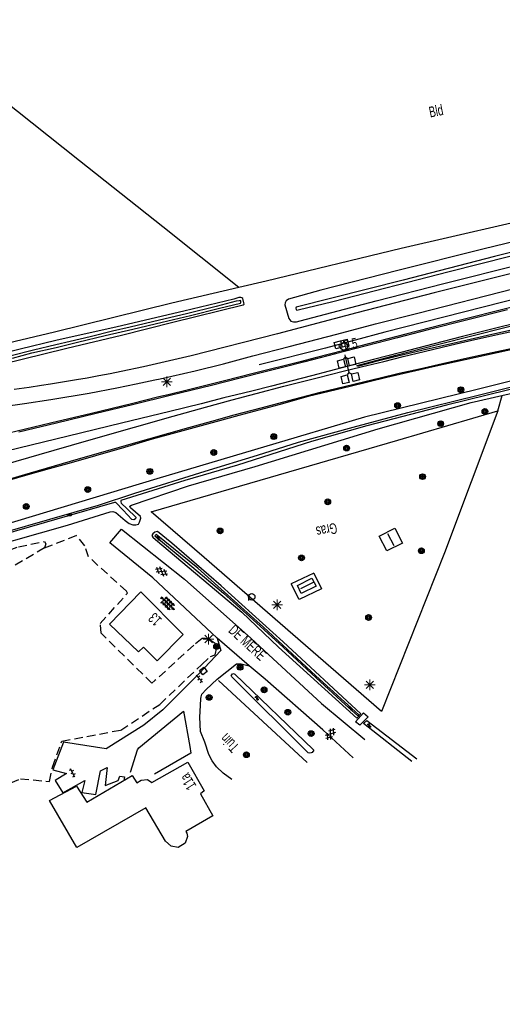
# Model space of a CAD drawing. Header units: metres. Extents: x 74699 to 149952, y 394498 to 789673.
# Tile 16 of 22: x 78088 to 78201, y 395268 to 395499. Entities that reach past the tile are written whole.
import ezdxf

# ---------------------------------------------------------------- set-up
doc = ezdxf.new("R2010")
doc.units = ezdxf.units.M
doc.linetypes.add('Houtwal', pattern=[3, 2, -1])
doc.layers.get('0').update_dxf_attribs({"linetype": 'CONTINUOUS'})
for name, color, linetype in [('2602', 126, 'CONTINUOUS'), ('4411', 7, 'CONTINUOUS'), ('4413', 7, 'CONTINUOUS'), ('4502', 1, 'CONTINUOUS'), ('4503', 1, 'CONTINUOUS'), ('4504', 7, 'CONTINUOUS'), ('4601', 172, 'CONTINUOUS'), ('B-AF-HAAG-GD', 74, 'CONTINUOUS'), ('B-AF-HEKW-GD', 47, 'Hekwerk'), ('B-AF-HOUT-GD', 74, 'Houtwal'), ('B-AF-RAST-GD', 47, 'Raster'), ('B-AS-HECT-GD', 9, 'CONTINUOUS'), ('B-BP-BOOM-GD', 74, 'CONTINUOUS'), ('B-GB-BOUW-GD', 242, 'CONTINUOUS'), ('B-GB-NOKL-GD', 242, 'CONTINUOUS'), ('B-GL-RAIL-GD', 232, 'CONTINUOUS'), ('B-MK-STRP-GD', 121, 'CONTINUOUS'), ('B-MK-VLAK-GD', 121, 'CONTINUOUS'), ('B-OB-OVER-GD', 8, 'CONTINUOUS'), ('B-OV-PAAL-GD', 63, 'CONTINUOUS'), ('B-TE-OND-GD', 8, 'CONTINUOUS'), ('B-TR-SLOO-GD', 142, 'CONTINUOUS'), ('B-VH-FPAD-GD', 13, 'CONTINUOUS'), ('B-VH-HFDR-GD', 13, 'CONTINUOUS'), ('B-VH-OVRG-GD', 13, 'CONTINUOUS'), ('B-VR-TELK-GD', 214, 'CONTINUOUS'), ('B-VR-TELLUS-GD', 214, 'CONTINUOUS'), ('B-WT-DUIKER-GD', 134, 'CONTINUOUS'), ('B-WT-KOLK-GD', 213, 'CONTINUOUS'), ('L-AR-BLOCKS-GD', 8, 'CONTINUOUS'), ('L-AR-SYMB-GD', 8, 'CONTINUOUS')]:
    doc.layers.add(name, color=color, linetype=linetype)
doc.linetypes.add('Hekwerk', pattern='A,4,-1,[1,dgnlstyle.shx,S=0.004,R=0,X=0,Y=0],-1', length=6)
doc.linetypes.add('Raster', pattern='A,4,-1,[1,dgnlstyle.shx,S=0.004,R=0,X=0,Y=0],-1', length=6)

# ---------------------------------------------------------------- blocks, each defined once
blk = doc.blocks.new('2901')
for radius in [0.27, 0.18, 0.09]:
    blk.add_circle((0, 0), radius)
blk = doc.blocks.new('WATER', base_point=(74757.21488, 394499.617761))
at = {"layer": '4601'}
for points in [[(74756.71488, 394499.767761, 0), (74756.77738, 394499.830261, 0), (74756.90238, 394499.892761, 0), (74757.02738, 394499.892761, 0), (74757.15238, 394499.830261, 0), (74757.21488, 394499.767761, 0), (74757.27738, 394499.705261, 0), (74757.40238, 394499.642761, 0), (74757.52738, 394499.642761, 0), (74757.65238, 394499.705261, 0), (74757.71488, 394499.767761, 0)], [(74756.71488, 394499.467761, 0), (74756.77738, 394499.530261, 0), (74756.90238, 394499.592761, 0), (74757.02738, 394499.592761, 0), (74757.15238, 394499.530261, 0), (74757.21488, 394499.467761, 0), (74757.27738, 394499.405261, 0), (74757.40238, 394499.342761, 0), (74757.52738, 394499.342761, 0), (74757.65238, 394499.405261, 0), (74757.71488, 394499.467761, 0)]]:
    blk.add_polyline3d(points, dxfattribs=at)
blk = doc.blocks.new('OV6', base_point=(74757.21488, 394497.932067))
at = {"layer": '4413'}
for points in [[(74757.21488, 394497.932067, 0), (74757.52738, 394497.932067, 0)], [(74757.24613, 394497.932067, 0), (74757.24613, 394497.963317, 0)], [(74757.30863, 394497.932067, 0), (74757.30863, 394497.900817, 0)], [(74757.37113, 394497.932067, 0), (74757.37113, 394497.963317, 0)], [(74757.43363, 394497.932067, 0), (74757.43363, 394497.900817, 0)], [(74757.49613, 394497.932067, 0), (74757.49613, 394497.963317, 0)]]:
    blk.add_polyline3d(points, dxfattribs=at)
blk = doc.blocks.new('3605')
at = {"flags": 128}
blk.add_lwpolyline([(-0.25, -0.25), (-0.25, 0.25), (0.25, 0.25), (0.25, -0.25)], close=True, dxfattribs=at)
blk = doc.blocks.new('2701')
at = {"lineweight": 0}
for q in [(-0.353, 0.351), (0.001, 0.497), (0.355, 0.351), (-0.499, -0.003), (-0.352, -0.356), (0.501, -0.003), (0.001, -0.503), (0.355, -0.356)]:
    blk.add_line((0.001, -0.003), q, dxfattribs=at)
blk = doc.blocks.new('4408')
at = {"flags": 128}
for points in [[(-2.16, 0.02), (-1.62, 0.28), (-1.62, -0.26)], [(-1.44, 0.73), (-0.9, 0.99), (-0.9, 0.46)], [(-1.43, 0.02), (-0.9, 0.27), (-0.91, -0.26)], [(-0.72, 0.72), (-0.19, 0.99), (-0.19, 0.46)], [(-0.72, 0.02), (-0.18, 0.28), (-0.18, -0.25)], [(-0.01, 0.72), (0.53, 0.99), (0.53, 0.47)], [(-0.01, 0.01), (0.53, 0.28), (0.53, -0.26)], [(0.7, 0.72), (1.24, 0.99), (1.24, 0.46)], [(0.7, 0.01), (1.23, 0.28), (1.24, -0.25)], [(1.42, 0.01), (1.95, 0.27), (1.96, -0.26)], [(-1.44, -0.71), (-0.9, -0.43), (-0.91, -0.98)], [(-0.72, -0.7), (-0.19, -0.43), (-0.18, -0.97)], [(-0.01, -0.7), (0.53, -0.43), (0.53, -0.97)], [(0.7, -0.7), (1.24, -0.43), (1.24, -0.96)]]:
    blk.add_lwpolyline(points, close=True, dxfattribs=at)
blk = doc.blocks.new('GV6', base_point=(74757.21488, 394499.617761))
at = {"layer": '4411'}
for points in [[(74757.21488, 394499.586511, 0), (74757.37113, 394499.711511, 0)], [(74757.21488, 394499.649011, 0), (74757.37113, 394499.524011, 0)], [(74757.27738, 394499.524011, 0), (74757.52738, 394499.711511, 0)], [(74757.27738, 394499.711511, 0), (74757.52738, 394499.524011, 0)], [(74757.43363, 394499.711511, 0), (74757.58988, 394499.586511, 0)], [(74757.43363, 394499.524011, 0), (74757.58988, 394499.649011, 0)]]:
    blk.add_polyline3d(points, dxfattribs=at)
blk = doc.blocks.new('3001')
blk.add_line((-0.3, 0), (-0.3, -0.35))
blk.add_circle((0, 0), 0.3)
blk = doc.blocks.new('2601')
blk.add_line((0, -0.313), (0, 0.313))
at = {"flags": 128}
blk.add_lwpolyline([(0, -0.313), (-0.625, -0.313), (-0.625, 0.313), (0, 0.313), (0.625, 0.313), (0.625, -0.313)], close=True, dxfattribs=at)
blk = doc.blocks.new('2202')
for p, q in [((-0.35, 0.001), (-0.5, 0)), ((0, 0.35), (0, 0.5)), ((0.35, -0.001), (0.5, 0)), ((0, -0.35), (0, -0.5))]:
    blk.add_line(p, q)
blk.add_circle((0, 0), 0.35)
blk = doc.blocks.new('2602', base_point=(74757.21488, 394499.617761))
at = {"layer": '2602'}
for points in [[(74757.21488, 394499.617761, 0), (74756.71488, 394500.117761, 0), (74754.91488, 394500.117761, 0), (74754.91488, 394501.617761, 0), (74756.71488, 394501.617761, 0), (74756.71488, 394500.117761, 0)], [(74760.96488, 394499.617761, 0), (74760.46488, 394500.117761, 0), (74758.66488, 394500.117761, 0), (74758.66488, 394501.617761, 0), (74760.46488, 394501.617761, 0), (74760.46488, 394500.117761, 0)], [(74757.21488, 394499.617761, 0), (74756.71488, 394499.118, 0), (74756.71488, 394497.617761, 0), (74754.91488, 394497.617761, 0), (74754.91488, 394499.117761, 0), (74756.71488, 394499.118, 0)], [(74761.43988, 394499.617761, 0), (74760.96488, 394499.617761, 0), (74757.21488, 394499.617761, 0)], [(74760.96488, 394499.617761, 0), (74760.46488, 394499.117761, 0), (74760.46488, 394497.617761, 0), (74758.66488, 394497.617761, 0), (74758.66488, 394499.117761, 0), (74760.46488, 394499.117761, 0)]]:
    blk.add_polyline3d(points, dxfattribs=at)

msp = doc.modelspace()

# ---------------------------------------------------------------- linework, layer by layer
at = {"layer": 'B-AF-HAAG-GD'}
msp.add_lwpolyline([(78199.503075, 395407.044835), (78187.082957, 395373.77762), (78172.299887, 395336.63722)], dxfattribs=at)
at = {"layer": 'B-AF-HEKW-GD'}
msp.add_lwpolyline([(78134.183834, 395343.927241), (78154.934447, 395324.725605)], dxfattribs=at)
at = {"layer": 'B-AF-HOUT-GD'}
for points in [[(78085.600461, 395319.951645), (78087.823714, 395320.871047), (78094.593312, 395320.289901), (78095.368172, 395323.650113), (78097.495313, 395329.726434), (78111.28373, 395332.3021), (78120.428573, 395338.299072), (78130.284573, 395347.662962), (78132.285054, 395349.539391), (78133.417542, 395349.891803), (78133.756544, 395351.605437), (78133.361663, 395352.587051), (78132.239978, 395353.365264), (78131.140645, 395353.761262), (78130.377333, 395353.724382), (78128.384675, 395352.198876), (78119.314338, 395343.899674), (78118.576358, 395343.309215), (78106.710936, 395354.98055), (78106.522064, 395357.222802), (78112.849469, 395364.35487), (78112.638991, 395364.821277), (78103.795524, 395372.859336), (78102.924178, 395375.436864), (78100.900973, 395377.885497)], [(78093.468274, 395374.934322), (78100.900973, 395377.885497)], [(78000.023837, 395347.86301), (78034.31588, 395357.221684), (78036.264579, 395355.30167), (78038.03968, 395353.782869), (78039.505954, 395353.114179), (78041.494141, 395353.241212), (78042.761858, 395354.006014), (78047.504897, 395356.795139), (78071.143727, 395369.072205), (78087.341289, 395375.233836), (78093.494724, 395376.434124), (78093.749906, 395375.885761), (78093.468274, 395374.934322), (78061.517949, 395356.256089)]]:
    msp.add_lwpolyline(points, dxfattribs=at)
at = {"layer": 'B-AF-RAST-GD'}
for points in [[(78138.938157, 395435.937843), (78121.134074, 395450.159957), (78101.660525, 395465.610294), (78068.705897, 395491.754583)], [(78256.333868, 395464.016072), (78213.460247, 395453.475735), (78176.881249, 395445.061422), (78145.287062, 395437.437243), (78138.938157, 395435.937843), (78123.240231, 395432.230514), (78095.773402, 395425.479805), (78064.87634, 395418.115143), (78062.025289, 395417.435563)], [(78199.503075, 395407.044835), (78200.554352, 395410.665444)], [(78118.382271, 395383.410103), (78176.096703, 395400.164596), (78199.503075, 395407.044835)], [(78172.299887, 395336.63722), (78130.825113, 395372.699521), (78118.382271, 395383.410103)]]:
    msp.add_lwpolyline(points, dxfattribs=at)
at = {"layer": 'B-GB-BOUW-GD'}
for points in [[(78175.432111, 395379.561133), (78177.191566, 395376.044831), (78173.588838, 395374.252967), (78171.763818, 395377.72531)], [(78155.998389, 395367.892406), (78157.041843, 395366.010017), (78153.543051, 395364.290795), (78152.645628, 395366.153068)], [(78115.990634, 395364.633522), (78125.895809, 395354.676566), (78119.831036, 395348.535425), (78116.590406, 395351.694099), (78115.443389, 395350.582845), (78108.705084, 395357.127435)], [(78127.008925, 395324.774033), (78130.841504, 395318.063668), (78129.928808, 395317.400939), (78132.833789, 395312.224275), (78126.523148, 395308.529905), (78126.729156, 395308.194629), (78126.941498, 395307.396672), (78126.408409, 395305.811561), (78124.770026, 395304.819516), (78123.077254, 395305.091462), (78121.747698, 395306.263438), (78117.178629, 395314.121193), (78101.006772, 395304.797909), (78094.646211, 395315.775595), (78100.979577, 395319.193921), (78103.331725, 395315.388164), (78113.98382, 395321.627281), (78115.03398, 395319.938234), (78116.051356, 395320.599101), (78117.525454, 395320.742152), (78118.581574, 395320.029876)]]:
    msp.add_lwpolyline(points, close=True, dxfattribs=at)
at = {"layer": 'B-GB-NOKL-GD'}
for points in [[(78173.747908, 395378.331042), (78175.18438, 395375.557563)], [(78156.319509, 395366.858265), (78153.394412, 395365.379325)]]:
    msp.add_lwpolyline(points, dxfattribs=at)
at = {"layer": 'B-GL-RAIL-GD'}
msp.add_lwpolyline([(78516.995787, 395498.643846), (78494.490187, 395495.315588), (78485.752072, 395493.93193), (78472.100448, 395491.77023), (78450.77167, 395488.110132), (78430.247184, 395484.429172), (78412.983071, 395480.986259), (78395.040582, 395477.351866), (78375.349443, 395473.112486), (78357.147302, 395469.205401), (78336.887683, 395464.804343), (78329.647954, 395463.18794), (78308.659669, 395458.428509), (78294.100116, 395455.10853), (78273.45344, 395450.210891), (78249.416377, 395444.45569), (78225.126739, 395438.532851), (78200.720872, 395432.490803), (78173.126529, 395425.491355), (78159.218903, 395421.763084), (78143.693756, 395417.808316)], dxfattribs=at)
at = {"layer": 'B-MK-STRP-GD'}
for points in [[(78137.40931, 395409.602447), (78142.967211, 395411.098172), (78149.476942, 395412.791698), (78157.233498, 395414.790441), (78163.355525, 395416.341335), (78167.549568, 395417.348077), (78172.853475, 395418.63324), (78177.385444, 395419.73988), (78182.329434, 395420.927494), (78188.433736, 395422.398319), (78194.136104, 395423.722942), (78200.124862, 395425.081597), (78205.624528, 395426.279748), (78208.754962, 395426.983753), (78213.147946, 395427.972796), (78220.083008, 395429.478094), (78228.328872, 395431.304884), (78233.558186, 395432.435214), (78239.6668, 395433.750659), (78244.337418, 395434.727387)], [(78201.825631, 395430.705327), (78192.530059, 395428.361578), (78183.22614, 395425.988141), (78176.022614, 395424.151115), (78168.816493, 395422.267768), (78161.568253, 395420.386187), (78154.365692, 395418.532818), (78149.171874, 395417.183362), (78145.064601, 395416.164647), (78139.243036, 395414.675166), (78132.530872, 395413.012006), (78123.141396, 395410.703102), (78114.037456, 395408.46001), (78105.526994, 395406.417687), (78096.264514, 395404.158093), (78087.439137, 395402.019377)], [(78222.333319, 395431.903904), (78212.334789, 395429.629519), (78206.890418, 395428.309141), (78200.589578, 395426.809129), (78191.275967, 395424.428604), (78184.631786, 395422.734992), (78176.842536, 395420.74218), (78170.412203, 395419.103314), (78164.173723, 395417.464744), (78155.916357, 395415.266201), (78146.587554, 395412.865774), (78141.99869, 395411.682101), (78138.351533, 395410.780556), (78135.445208, 395410.062574)], [(78053.329404, 395381.815017), (78070.726177, 395386.895646), (78079.238304, 395389.350936), (78090.178691, 395392.517759), (78101.414353, 395395.781691), (78108.855274, 395397.891473), (78117.888995, 395400.497678), (78127.237765, 395403.150051), (78132.639068, 395404.652192), (78137.85323, 395406.081792), (78144.158429, 395407.775236), (78152.074612, 395409.863467), (78158.050914, 395411.394675), (78163.58478, 395412.7765), (78168.4068, 395413.960554), (78171.988314, 395414.795024), (78176.426586, 395415.850818), (78181.167429, 395416.89933), (78186.609889, 395418.137927), (78192.468957, 395419.44776), (78199.257646, 395420.93436), (78205.893332, 395422.387826)]]:
    msp.add_lwpolyline(points, dxfattribs=at)
at = {"layer": 'B-MK-VLAK-GD'}
msp.add_lwpolyline([(78208.457003, 395428.419852), (78208.731535, 395427.301561), (78198.153058, 395424.950615), (78188.963728, 395422.851971), (78182.063057, 395421.24522), (78176.166702, 395419.831387), (78170.760897, 395418.5099), (78166.656579, 395417.470403), (78166.595996, 395417.692197), (78175.664766, 395420.061132), (78185.420364, 395422.572697), (78193.757712, 395424.687836), (78201.176811, 395426.573711)], close=True, dxfattribs=at)
for points in [[(78078.968818, 395393.003501), (78092.188679, 395396.855539), (78103.306455, 395400.036101), (78114.492318, 395403.265668), (78123.585363, 395405.78612), (78131.165614, 395407.903659), (78137.40931, 395409.602447)], [(78135.445208, 395410.062574), (78130.094732, 395408.693615), (78122.80056, 395406.899908), (78111.447639, 395404.141501), (78098.991171, 395401.130691), (78084.53649, 395397.610467)]]:
    msp.add_lwpolyline(points, dxfattribs=at)
at = {"layer": 'B-TR-SLOO-GD'}
for points in [[(78214.695554, 395449.431188), (78196.04228, 395444.887451), (78176.1198, 395439.891837), (78158.143039, 395435.271359), (78150.534134, 395433.212764), (78150.012593, 395432.820118), (78149.752195, 395432.364143), (78149.726863, 395431.875012), (78150.632481, 395428.647421), (78151.078771, 395428.085274), (78151.710953, 395427.873305), (78152.417268, 395427.858404), (78153.275202, 395428.092725), (78159.221511, 395429.687149), (78171.037014, 395432.845078), (78186.865027, 395436.872489), (78204.922627, 395441.417343)], [(78221.505384, 395448.869041), (78198.713313, 395443.20511), (78177.348773, 395437.672309), (78152.310352, 395431.312493), (78152.260061, 395431.083015), (78152.349468, 395430.773444), (78152.53834, 395430.638588), (78152.829285, 395430.688507), (78160.903107, 395432.637206), (78188.104059, 395439.654536), (78209.444012, 395445.055462)], [(78075.474004, 395416.057057), (78088.198106, 395419.15091), (78098.717208, 395421.725831), (78111.449133, 395424.806274), (78123.479958, 395427.805877), (78139.927115, 395431.85266), (78140.161808, 395432.0352), (78140.135731, 395432.348124), (78139.856334, 395433.342776), (78139.610837, 395433.532766), (78139.362361, 395433.603174), (78138.911973, 395433.559216), (78137.772407, 395433.232508), (78126.094367, 395430.416188), (78110.430638, 395426.71325), (78096.139307, 395423.527382), (78087.777148, 395421.49002), (78074.025239, 395418.063871)], [(78085.982303, 395419.387466), (78090.477611, 395420.596696), (78096.167992, 395421.886019), (78101.208682, 395423.1515), (78107.650082, 395424.673281), (78114.121656, 395426.186121), (78120.973583, 395427.817426), (78127.595286, 395429.406262), (78134.389471, 395431.064761), (78139.344107, 395432.258717), (78139.430906, 395432.455785), (78139.415632, 395432.640187), (78139.373536, 395432.777277), (78139.221172, 395432.856253), (78139.025222, 395432.817883), (78138.32524, 395432.702026), (78133.598964, 395431.464858), (78126.675512, 395429.773576), (78120.39281, 395428.277499), (78113.473083, 395426.637626), (78109.351794, 395425.726048), (78104.138251, 395424.40357), (78099.441777, 395423.277787), (78096.081938, 395422.496221), (78090.909372, 395421.225152), (78085.339691, 395419.863186)], [(78303.019032, 395432.575665), (78303.194668, 395433.335698), (78303.266566, 395433.647878), (78303.194668, 395434.092677), (78303.082909, 395434.366859), (78302.003692, 395434.302784), (78291.088592, 395432.036317), (78271.748375, 395427.749253), (78254.310291, 395424.175582), (78236.205007, 395420.081861), (78217.398997, 395415.622688), (78201.775502, 395411.921612), (78187.53558, 395408.398605), (78168.901677, 395403.521455), (78155.935805, 395399.863965), (78138.607244, 395394.337497), (78126.276161, 395390.739611), (78111.301611, 395386.07294), (78111.304964, 395385.77827), (78111.426409, 395385.415427), (78112.804577, 395384.096607)], [(78113.612199, 395384.349123), (78113.489474, 395384.458772), (78113.452221, 395384.712464), (78113.802026, 395384.930766), (78127.189602, 395389.465562), (78142.731141, 395394.040219), (78171.505283, 395402.822218), (78193.256135, 395408.995024), (78223.707776, 395415.965042), (78258.474048, 395423.878676), (78269.206982, 395426.409639), (78302.190324, 395432.974324), (78302.411211, 395432.843889), (78302.437314, 395432.493954)], [(78223.590057, 395419.321901), (78194.715704, 395412.075094), (78168.302278, 395405.562169), (78152.555849, 395400.924928), (78119.775902, 395391.109905), (78083.101164, 395380.051754), (78048.245112, 395369.850791), (78007.453929, 395357.593468), (77986.421312, 395352.221227), (77972.313777, 395347.824985), (77960.807706, 395344.23942), (77919.343998, 395332.087161), (77901.15724, 395327.030442), (77870.771646, 395317.159592)], [(77866.82422, 395314.311183), (77887.423958, 395321.183226), (77909.941102, 395327.938667), (77952.886621, 395340.866542), (77972.657863, 395346.586033), (78004.643197, 395355.838857), (78047.370787, 395368.214644), (78072.427834, 395375.272951), (78106.127928, 395384.989253), (78114.56124, 395387.802965), (78131.075825, 395392.931572), (78143.269072, 395396.668038), (78152.900066, 395399.727992), (78165.654342, 395403.197727), (78178.466733, 395406.69503), (78194.894891, 395410.725421), (78213.725861, 395415.426365)], [(78111.829963, 395383.791878), (78110.146771, 395385.55289), (78109.871845, 395385.609887), (78049.894298, 395368.26717), (78002.47098, 395354.832656), (77982.267986, 395348.907582), (77972.776757, 395346.15793), (77944.683905, 395338.019303), (77917.384232, 395329.690672), (77897.716935, 395323.74101), (77878.206844, 395317.405037)], [(78110.184392, 395383.277364), (78112.321596, 395381.369016), (78113.24584, 395380.684308), (78114.14289, 395380.364678), (78114.829461, 395380.333758), (78115.431841, 395380.543864), (78115.71459, 395381.007663), (78116.010378, 395381.957612), (78115.884463, 395382.318965), (78113.612199, 395384.349123)], [(78112.804577, 395384.096607), (78114.826108, 395382.162131), (78114.784385, 395381.731859), (78114.39025, 395381.542615), (78113.885473, 395381.641335), (78111.829963, 395383.791878)], [(78098.866094, 395380.310797), (78108.824618, 395383.375881), (78109.473508, 395383.46266), (78110.184392, 395383.277364)], [(77766.877289, 395268.084428), (77786.228309, 395277.831278), (77800.500641, 395285.639486), (77815.011392, 395292.38785), (77831.237639, 395298.905245), (77844.856183, 395304.169825), (77868.152286, 395312.336034), (77881.321932, 395316.897652), (77888.417492, 395319.66815), (77892.857293, 395321.279339), (77908.249448, 395326.542801), (77939.58659, 395334.980211), (77973.134823, 395344.868637), (78008.001174, 395355.14558), (78074.080373, 395373.276568), (78098.866094, 395380.310797)], [(78167.480479, 395336.072094), (78149.280946, 395352.945424), (78134.82682, 395366.08713), (78123.278047, 395376.089535), (78119.886543, 395378.783665), (78119.313593, 395378.651044), (78118.789445, 395378.258771), (78118.571888, 395377.847872), (78118.829678, 395377.484283), (78119.413058, 395376.904256), (78139.602269, 395359.945617), (78148.228551, 395351.700432), (78166.507806, 395335.082284)], [(78179.375331, 395324.952847), (78168.112288, 395333.817176)], [(78168.893482, 395334.570057), (78180.597226, 395325.552247)]]:
    msp.add_lwpolyline(points, dxfattribs=at)
for points in [[(78166.800986, 395335.601962), (78167.024131, 395335.899985), (78156.974043, 395344.974048), (78144.724171, 395356.396905), (78136.353816, 395363.911933), (78129.364054, 395370.206184), (78119.626145, 395378.091878), (78119.258831, 395377.76517), (78127.919014, 395370.601065), (78135.378908, 395364.392123), (78142.211835, 395358.223042), (78149.32714, 395351.729116), (78156.990062, 395344.503916), (78163.836028, 395338.322914)], [(78156.358625, 395327.736384), (78156.468521, 395327.561296), (78156.085189, 395327.068067), (78155.872847, 395326.945133), (78155.509631, 395326.878822), (78155.180688, 395326.946995), (78137.536968, 395344.566873), (78137.309726, 395344.763569), (78137.1704, 395345.042965), (78137.197594, 395345.193467), (78137.409936, 395345.439709), (78137.515362, 395345.505646), (78137.666981, 395345.528371), (78138.027589, 395345.412887)]]:
    msp.add_lwpolyline(points, close=True, dxfattribs=at)
at = {"layer": 'B-VH-FPAD-GD'}
for points in [[(78208.995483, 395440.77935), (78184.595974, 395434.674032), (78166.563108, 395429.977704), (78147.953912, 395425.10705), (78127.759615, 395419.931265), (78116.65907, 395417.395197), (78111.362363, 395416.245698), (78108.856517, 395415.744278), (78106.20213, 395415.262487), (78103.41569, 395414.73115), (78100.962777, 395414.300594), (78098.103651, 395413.837516), (78094.869727, 395413.315337), (78092.760457, 395412.988564), (78089.880974, 395412.537724), (78086.349943, 395412.071043)], [(78083.811037, 395408.1028), (78088.756512, 395408.735296), (78094.981199, 395409.716026), (78103.915566, 395411.198852), (78110.386475, 395412.41778), (78114.925905, 395413.372195), (78119.238074, 395414.278504), (78120.506857, 395414.54517), (78128.731286, 395416.438051), (78135.363466, 395418.087606), (78142.208639, 395419.904123), (78150.689858, 395422.131058), (78161.846303, 395425.036194), (78170.891618, 395427.390447), (78180.796429, 395429.939025), (78203.344179, 395435.680493)]]:
    msp.add_lwpolyline(points, dxfattribs=at)
at = {"layer": 'B-VH-HFDR-GD'}
for points in [[(78202.606242, 395431.254006), (78189.545374, 395427.970163), (78177.968662, 395424.973539), (78167.183946, 395422.200061), (78163.472277, 395421.211787), (78156.829129, 395419.442973), (78153.562519, 395418.5987), (78142.288949, 395415.775797), (78135.578211, 395414.10575), (78127.165015, 395411.985687), (78122.381742, 395410.83271), (78120.236104, 395410.304881), (78113.834809, 395408.730156), (78104.448567, 395406.455494), (78094.832001, 395404.153865), (78083.162631, 395401.333592), (78074.419375, 395399.204589), (78059.906389, 395395.434595), (78053.356246, 395393.626828)], [(78204.335894, 395421.760849), (78184.433903, 395417.394436), (78173.564251, 395414.858258), (78164.95287, 395412.770606), (78155.182551, 395410.381205), (78148.325547, 395408.494775), (78138.913175, 395405.973038), (78133.543191, 395404.48129), (78128.427399, 395403.086255), (78123.254077, 395401.676789), (78118.681741, 395400.397145), (78112.14716, 395398.465328), (78105.392964, 395396.505713), (78099.689781, 395394.881864), (78094.577261, 395393.501611), (78089.573157, 395392.078751), (78085.238889, 395390.851848)]]:
    msp.add_lwpolyline(points, dxfattribs=at)
at = {"layer": 'B-VH-OVRG-GD'}
for points in [[(78165.708731, 395325.820467), (78158.546861, 395332.390762), (78145.097817, 395344.200677), (78141.341607, 395347.31651), (78133.830304, 395353.786594), (78118.839736, 395367.912523), (78108.733769, 395376.168511), (78111.444662, 395379.306323), (78126.242261, 395367.662556), (78141.737606, 395353.83018), (78158.275659, 395338.550529), (78168.395038, 395330.064318)], [(78156.453247, 395369.080029), (78151.139866, 395366.508088)], [(78156.453247, 395369.080029), (78158.275287, 395365.410618), (78153.02002, 395362.857304), (78151.139866, 395366.508088)], [(78133.830304, 395353.786594), (78134.757157, 395350.924826), (78129.627059, 395345.510862), (78121.131162, 395337.056316), (78116.678323, 395333.460293), (78107.88552, 395327.885396), (78097.93825, 395329.48131), (78095.381956, 395323.013834), (78098.635624, 395322.140626), (78095.919515, 395320.46797), (78097.780298, 395317.640102), (78102.885435, 395320.49442), (78102.206688, 395317.649788), (78105.453651, 395317.234791), (78106.527279, 395322.749711), (78108.111645, 395323.501102), (78107.675414, 395319.3366), (78110.714133, 395320.530183), (78111.111249, 395321.470073), (78112.200524, 395321.32814), (78112.060453, 395320.500753)], [(78137.261297, 395320.739544), (78135.243307, 395322.184957), (78133.67347, 395323.697424), (78132.709737, 395325.123838), (78131.938229, 395326.596445), (78130.961086, 395329.4489), (78129.98506, 395331.995509), (78129.817422, 395335.299469), (78129.932161, 395338.075927), (78130.069996, 395339.658803), (78130.093466, 395340.076036), (78130.27824, 395340.694807), (78131.315361, 395341.803453), (78133.832167, 395344.183913), (78138.392295, 395347.785524), (78139.476727, 395347.829483), (78141.341607, 395347.31651)], [(78113.615017, 395322.453178), (78115.201618, 395327.699504), (78115.554403, 395328.110776), (78125.998999, 395336.753822), (78127.447765, 395328.425935), (78127.71226, 395326.862059), (78119.2145, 395321.990496)]]:
    msp.add_lwpolyline(points, dxfattribs=at)
msp.add_lwpolyline([(78166.247408, 395334.266818), (78168.127562, 395336.339197), (78169.163565, 395335.368759), (78167.240943, 395333.419687)], close=True, dxfattribs=at)
at = {"layer": 'B-WT-DUIKER-GD'}
for points in [[(78167.480479, 395336.072094), (78166.507806, 395335.082284)], [(78168.112288, 395333.817176), (78168.893482, 395334.570057)]]:
    msp.add_lwpolyline(points, dxfattribs=at)

# ---------------------------------------------------------------- block references
at = {"layer": 'B-AS-HECT-GD', "xscale": 2.5, "yscale": 2.5, "zscale": 2.5}
msp.add_blockref('2202', (78163.492556, 395422.162435), dxfattribs=at)
at = {"layer": 'B-BP-BOOM-GD', "xscale": 2.5, "yscale": 2.5, "zscale": 2.5}
for p in [(78190.889831, 395412.006176), (78176.08888, 395408.289082), (78196.507941, 395406.914077), (78186.154987, 395404.045976), (78147.091965, 395401.008002), (78133.045013, 395397.297985), (78164.147835, 395398.32691), (78118.106972, 395392.877928), (78181.92492, 395391.640014), (78103.580947, 395388.609118), (78159.725542, 395385.736174), (78089.186053, 395384.675956), (78134.535129, 395378.931186), (78181.635465, 395374.299905), (78153.582911, 395372.607878), (78169.282402, 395358.651078), (78133.730839, 395351.879991), (78139.227133, 395346.993155), (78131.992991, 395339.949003), (78144.821028, 395341.727084), (78150.386985, 395336.465857), (78155.843045, 395331.478066), (78140.691917, 395326.518959)]:
    msp.add_blockref('2901', p, dxfattribs=at)
at = {"layer": 'B-OB-OVER-GD', "xscale": 2.5, "yscale": 2.5, "zscale": 2.5}
msp.add_blockref('3001', (78141.943987, 395363.506994), dxfattribs=at)
at = {"layer": 'B-OV-PAAL-GD', "xscale": 2.5, "yscale": 2.5, "zscale": 2.5}
for p in [(78122.073661, 395413.850195), (78147.897001, 395361.642114), (78131.854038, 395353.621936), (78169.574837, 395342.886022)]:
    msp.add_blockref('2701', p, dxfattribs=at)
at = {"layer": 'B-VR-TELK-GD', "xscale": 2.5, "yscale": 2.5, "zscale": 2.5, "rotation": 194.082588}
msp.add_blockref('2601', (78162.945656, 395422.688682), dxfattribs=at)
at = {"layer": 'B-VR-TELLUS-GD', "rotation": 103.190259}
msp.add_blockref('2602', (78164.678863, 395416.063545), dxfattribs=at)
at = {"layer": 'B-WT-KOLK-GD', "xscale": 2.5, "yscale": 2.5, "zscale": 2.5, "rotation": 39.133207}
msp.add_blockref('3605', (78130.623947, 395346.123672), dxfattribs=at)
at = {"layer": 'L-AR-BLOCKS-GD', "yscale": 0.8}
for p, rotation in [((78099.340077, 395382.649026), 20.240096), ((78120.029967, 395377.229101), 322.104731), ((78143.134962, 395339.783973), 320.18456), ((78165.063138, 395337.399042), 314.999999), ((78169.431041, 395333.373121), 321.310086)]:
    msp.add_blockref('WATER', p, dxfattribs=dict(at, rotation=rotation))
at = {"layer": 'L-AR-BLOCKS-GD', "rotation": 135.745679}
msp.add_blockref('4408', (78122.252847, 395361.975155), dxfattribs=at)
at = {"layer": 'L-AR-SYMB-GD'}
for name, p, xscale, yscale, zscale, rotation in [('GV6', (78119.531895, 395370.230026), 8, 8, 8, 329.525489), ('OV6', (78130.436938, 395343.508146), 7, 16, 7, 132.059904), ('GV6', (78161.220874, 395332.596025), 7.999999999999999, 7.999999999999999, 7.999999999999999, 234.294658), ('OV6', (78100.579108, 395321.308023), 7, 16, 7, 117.357362)]:
    msp.add_blockref(name, p, dxfattribs=dict(at, xscale=xscale, yscale=yscale, zscale=zscale, rotation=rotation))

# ---------------------------------------------------------------- texts
at = {"layer": '4502', "width": 0.68}
for s, rotation, p in [('13', 136.811148, (78121.080126, 395358.250982)), ('11a', 122.183246, (78129.092108, 395319.269172))]:
    msp.add_text(s, height=2.5, rotation=rotation, dxfattribs=at).set_placement(p)
at = {"layer": '4503', "width": 0.68}
msp.add_text('DE MERE', height=2.5, rotation=317.435118, dxfattribs=at).set_placement((78136.324014, 395355.385116))
at = {"layer": '4504', "width": 0.68}
msp.add_text('6.5', height=2.5, rotation=11.687296, dxfattribs=at).set_placement((78163.787599, 395421.114511))
at = {"layer": 'B-TE-OND-GD', "width": 0.68}
for s, rotation, p in [('Bld', 11.309934, (78183.707471, 395475.728384)), ('Gras', 192.156294, (78161.632891, 395380.882493)), ('Tuin', 133.210108, (78139.175351, 395328.518695))]:
    msp.add_text(s, height=2.5, rotation=rotation, dxfattribs=at).set_placement(p)

doc.saveas('drawing.dxf')
